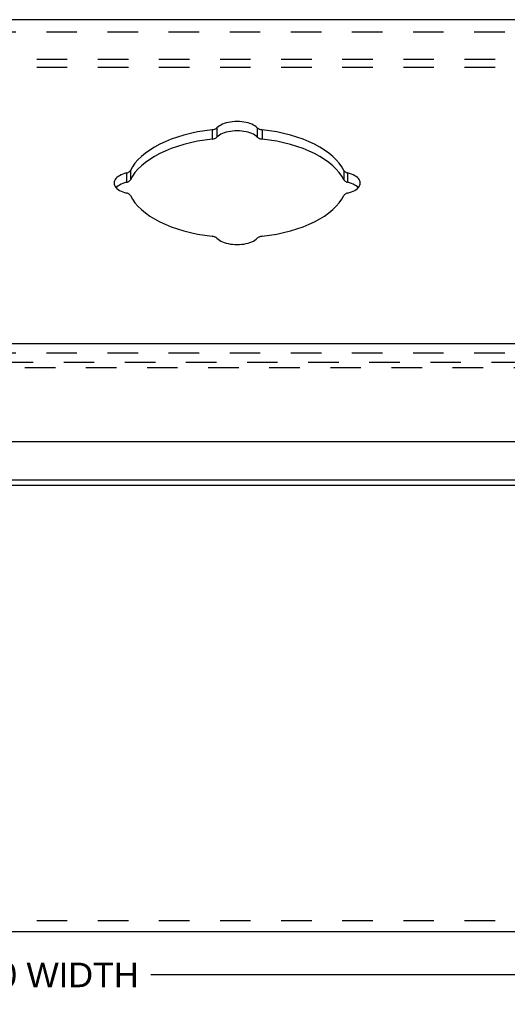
# Model space of a CAD drawing. Header units: inches. Extents: x 0 to 30.9, y 0 to 20.
# Tile 7 of 8: x 24.7 to 27.4, y 10.3 to 15.8. Entities that reach past the tile are written whole.
import ezdxf

# ---------------------------------------------------------------- set-up
doc = ezdxf.new("R2010")
doc.units = ezdxf.units.IN
doc.header["$LTSCALE"] = 1.7
doc.header["$MEASUREMENT"] = 0
doc.linetypes.add('HIDDEN', pattern=[0.2, 0.1, -0.1])
doc.layers.get('0').update_dxf_attribs({"linetype": 'CONTINUOUS'})
for name, color, linetype in [('DEFAULT_2', 8, 'HIDDEN'), ('DIMENSIONS', 7, 'CONTINUOUS'), ('DOOR_ASSEMBLY', 7, 'CONTINUOUS')]:
    doc.layers.add(name, color=color, linetype=linetype)
doc.styles.get("Standard").update_dxf_attribs({"font": 'arial.ttf'})
doc.dimstyles.new('DIMSTYLE_1', dxfattribs={"dimtxt": 0.136364, "dimasz": 0.181818, "dimexe": 0.09, "dimexo": 0.07, "dimgap": 0.0375, "dimtad": 0, "dimtih": 1, "dimtoh": 1, "dimzin": 4, "dimdsep": 46, "dimtxsty": 'Standard', "dimblk": '_FILLED', "dimblk1": '_FILLED', "dimblk2": '_FILLED', "dimcen": 0.09, "dimazin": 1, "dimtfac": 1, "dimtdec": 3, "dimtofl": 0, "dimtmove": 0, "dimatfit": 3, "dimldrblk": '_FILLED', "dimfxl": 0, "dimtolj": 1, "dimtzin": 4, "dimarcsym": 0})

# ---------------------------------------------------------------- blocks, each defined once
blk = doc.blocks.new('_FILLED')
at = {"color": 0, "linetype": 'ByBlock'}
blk.add_solid([(0, 0), (-1, 0.2), (-1, -0.2)], dxfattribs=at)
blk = doc.blocks.new('*D18')
at = {"layer": 'DIMENSIONS', "color": 2, "linetype": 'Continuous'}
for p, q in [((19.8148, 10.686), (19.8148, 10.3388)), ((29.8148, 10.686), (29.8148, 10.3388)), ((19.8148, 10.5025), (24.1705, 10.5025)), ((29.8148, 10.5025), (25.4591, 10.5025))]:
    blk.add_line(p, q, dxfattribs=at)
at = {"layer": 'DIMENSIONS', "color": 2, "linetype": 'Continuous', "xscale": 0.1818181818, "yscale": 0.1818181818, "zscale": 0.1818181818, "rotation": 180}
blk.add_blockref('_FILLED', (19.8148, 10.5025), dxfattribs=at)
at = {"layer": 'DIMENSIONS', "color": 2, "linetype": 'Continuous', "xscale": 0.1818181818, "yscale": 0.1818181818, "zscale": 0.1818181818}
blk.add_blockref('_FILLED', (29.8148, 10.5025), dxfattribs=at)
at = {"layer": 'DIMENSIONS', "color": 2, "linetype": 'Continuous', "insert": (24.8148, 10.5706), "char_height": 0.136364, "width": 1.152247, "attachment_point": 2, "line_spacing_factor": 0.9}
blk.add_mtext('10.00 WIDTH', dxfattribs=at)

msp = doc.modelspace()

# ---------------------------------------------------------------- linework, layer by layer
at = {"color": 3, "linetype": 'Continuous'}
for p, q in [((19.8748, 13.2586), (29.7548, 13.2586)), ((19.8748, 13.2286), (29.7548, 13.2286)), ((19.8748, 10.7444), (29.7548, 10.7444))]:
    msp.add_line(p, q, dxfattribs=at)
at = {"layer": 'DEFAULT_2', "color": 8, "linetype": 'HIDDEN'}
for p, q in [((29.7548, 15.5985), (19.8748, 15.5985)), ((29.7548, 15.5546), (19.8748, 15.5546)), ((19.8748, 13.9143), (29.7548, 13.9143)), ((29.7548, 10.8044), (19.8748, 10.8044))]:
    msp.add_line(p, q, dxfattribs=at)
at = {"layer": 'DOOR_ASSEMBLY', "color": 3, "linetype": 'Continuous'}
for p, q in [((29.8911, 15.82), (19.7386, 15.82)), ((19.7786, 14.0177), (29.8511, 14.0177)), ((19.7486, 13.4727), (29.8811, 13.4727))]:
    msp.add_line(p, q, dxfattribs=at)
at = {"layer": 'DOOR_ASSEMBLY', "color": 8, "linetype": 'HIDDEN'}
for p, q in [((19.7786, 15.752), (29.8511, 15.752)), ((19.7786, 13.9658), (29.8511, 13.9658)), ((19.6586, 13.8838), (29.9711, 13.8838))]:
    msp.add_line(p, q, dxfattribs=at)
at = {"layer": 'DOOR_ASSEMBLY', "color": 7, "linetype": 'Continuous'}
for p, q in [((25.8006, 15.2075), (25.8006, 15.1556)), ((25.8275, 15.2182), (25.8275, 15.1663)), ((26.0521, 15.2182), (26.0521, 15.1663)), ((26.079, 15.2075), (26.079, 15.1556)), ((25.325, 14.967), (25.325, 14.915)), ((25.3464, 14.9804), (25.3464, 14.9285)), ((26.5332, 14.9804), (26.5332, 14.9285)), ((26.5546, 14.967), (26.5546, 14.915))]:
    msp.add_line(p, q, dxfattribs=at)
at = {"layer": 'DOOR_ASSEMBLY', "color": 3, "linetype": 'Continuous'}
for points in [[(26.0521, 15.2182), (26.046, 15.2238), (26.0388, 15.229), (26.0305, 15.2338), (26.0214, 15.2382), (26.0113, 15.2421), (26.0006, 15.2455), (25.9892, 15.2483), (25.9773, 15.2505), (25.965, 15.2521), (25.9525, 15.253), (25.9398, 15.2533), (25.9271, 15.253), (25.9146, 15.2521), (25.9023, 15.2505), (25.8904, 15.2483), (25.879, 15.2455), (25.8683, 15.2421), (25.8583, 15.2382), (25.8491, 15.2338), (25.8408, 15.229), (25.8336, 15.2238), (25.8275, 15.2182)], [(25.8006, 15.2075), (25.7597, 15.202), (25.7199, 15.1951), (25.681, 15.1868), (25.6434, 15.1771), (25.6072, 15.1662), (25.5726, 15.1541), (25.5397, 15.1407), (25.5088, 15.1263), (25.48, 15.1109), (25.4534, 15.0945), (25.4291, 15.0771), (25.4072, 15.059), (25.388, 15.0402), (25.3714, 15.0208), (25.3575, 15.0009), (25.3464, 14.9804)], [(25.8006, 15.2075), (25.8049, 15.2082), (25.809, 15.209), (25.8129, 15.2101), (25.8165, 15.2114), (25.8198, 15.2129), (25.8227, 15.2145), (25.8253, 15.2163), (25.8275, 15.2182)], [(26.0521, 15.2182), (26.0543, 15.2163), (26.0569, 15.2145), (26.0598, 15.2129), (26.0631, 15.2114), (26.0668, 15.2101), (26.0706, 15.209), (26.0747, 15.2082), (26.079, 15.2075)], [(26.5332, 14.9804), (26.5221, 15.0009), (26.5083, 15.0208), (26.4916, 15.0402), (26.4724, 15.059), (26.4505, 15.0771), (26.4263, 15.0945), (26.3996, 15.1109), (26.3708, 15.1263), (26.3399, 15.1407), (26.307, 15.1541), (26.2724, 15.1662), (26.2362, 15.1771), (26.1986, 15.1868), (26.1597, 15.1951), (26.1199, 15.202), (26.079, 15.2075)], [(25.325, 14.967), (25.3138, 14.9639), (25.3035, 14.9603), (25.2938, 14.9562), (25.2851, 14.9516), (25.2773, 14.9466), (25.2706, 14.9412), (25.265, 14.9355), (25.2606, 14.9296), (25.2574, 14.9234), (25.2554, 14.9172), (25.2548, 14.9108)], [(25.325, 14.967), (25.3289, 14.9681), (25.3325, 14.9694), (25.3358, 14.9709), (25.3387, 14.9725), (25.3413, 14.9743), (25.3434, 14.9762), (25.3451, 14.9783), (25.3464, 14.9804)], [(26.5332, 14.9804), (26.5345, 14.9783), (26.5362, 14.9762), (26.5383, 14.9743), (26.5409, 14.9725), (26.5438, 14.9709), (26.5471, 14.9694), (26.5507, 14.9681), (26.5546, 14.967)], [(26.6248, 14.9108), (26.6242, 14.9172), (26.6222, 14.9234), (26.619, 14.9296), (26.6146, 14.9355), (26.609, 14.9412), (26.6023, 14.9466), (26.5945, 14.9516), (26.5858, 14.9562), (26.5761, 14.9603), (26.5658, 14.9639), (26.5546, 14.967)], [(25.2548, 14.9108), (25.2554, 14.9045), (25.2574, 14.8982), (25.2606, 14.8921), (25.265, 14.8861), (25.2706, 14.8805), (25.2773, 14.8751), (25.2851, 14.8701), (25.2938, 14.8655), (25.3035, 14.8613), (25.3138, 14.8578), (25.325, 14.8547)], [(26.5546, 14.8547), (26.5658, 14.8578), (26.5761, 14.8613), (26.5858, 14.8655), (26.5945, 14.8701), (26.6023, 14.8751), (26.609, 14.8805), (26.6146, 14.8861), (26.619, 14.8921), (26.6222, 14.8982), (26.6242, 14.9045), (26.6248, 14.9108)], [(25.3464, 14.8413), (25.3451, 14.8434), (25.3434, 14.8454), (25.3413, 14.8474), (25.3387, 14.8492), (25.3358, 14.8508), (25.3325, 14.8523), (25.3289, 14.8536), (25.325, 14.8547)], [(26.5546, 14.8547), (26.5507, 14.8536), (26.5471, 14.8523), (26.5438, 14.8508), (26.5409, 14.8492), (26.5383, 14.8474), (26.5362, 14.8454), (26.5345, 14.8434), (26.5332, 14.8413)], [(25.3464, 14.8413), (25.3575, 14.8208), (25.3714, 14.8009), (25.388, 14.7814), (25.4072, 14.7626), (25.4291, 14.7445), (25.4534, 14.7272), (25.48, 14.7108), (25.5088, 14.6953), (25.5397, 14.6809), (25.5726, 14.6676), (25.6072, 14.6555), (25.6434, 14.6446), (25.681, 14.6349), (25.7199, 14.6266), (25.7597, 14.6197), (25.8006, 14.6141)], [(26.079, 14.6141), (26.1199, 14.6197), (26.1597, 14.6266), (26.1986, 14.6349), (26.2362, 14.6446), (26.2724, 14.6555), (26.307, 14.6676), (26.3399, 14.6809), (26.3708, 14.6953), (26.3996, 14.7108), (26.4263, 14.7272), (26.4505, 14.7445), (26.4724, 14.7626), (26.4916, 14.7814), (26.5083, 14.8009), (26.5221, 14.8208), (26.5332, 14.8413)], [(25.8275, 14.6034), (25.8253, 14.6054), (25.8227, 14.6072), (25.8198, 14.6088), (25.8165, 14.6103), (25.8129, 14.6116), (25.809, 14.6127), (25.8049, 14.6135), (25.8006, 14.6141)], [(25.8275, 14.6034), (25.8336, 14.5979), (25.8408, 14.5927), (25.8491, 14.5878), (25.8583, 14.5835), (25.8683, 14.5796), (25.879, 14.5762), (25.8904, 14.5734), (25.9023, 14.5712), (25.9146, 14.5696), (25.9271, 14.5687), (25.9398, 14.5683), (25.9525, 14.5687), (25.965, 14.5696), (25.9773, 14.5712), (25.9892, 14.5734), (26.0006, 14.5762), (26.0113, 14.5796), (26.0214, 14.5835), (26.0305, 14.5878), (26.0388, 14.5927), (26.046, 14.5979), (26.0521, 14.6034)], [(26.079, 14.6141), (26.0747, 14.6135), (26.0706, 14.6127), (26.0668, 14.6116), (26.0631, 14.6103), (26.0598, 14.6088), (26.0569, 14.6072), (26.0543, 14.6054), (26.0521, 14.6034)]]:
    msp.add_lwpolyline(points, dxfattribs=at)
at = {"layer": 'DOOR_ASSEMBLY', "color": 7, "linetype": 'Continuous'}
for points in [[(26.0521, 15.1663), (26.046, 15.1719), (26.0388, 15.177), (26.0305, 15.1819), (26.0214, 15.1862), (26.0113, 15.1901), (26.0006, 15.1935), (25.9892, 15.1963), (25.9773, 15.1985), (25.965, 15.2001), (25.9525, 15.2011), (25.9398, 15.2014), (25.9271, 15.2011), (25.9146, 15.2001), (25.9023, 15.1985), (25.8904, 15.1963), (25.879, 15.1935), (25.8683, 15.1901), (25.8583, 15.1862), (25.8491, 15.1819), (25.8408, 15.177), (25.8336, 15.1719), (25.8275, 15.1663)], [(25.8006, 15.1556), (25.7597, 15.15), (25.7199, 15.1431), (25.681, 15.1348), (25.6434, 15.1252), (25.6072, 15.1142), (25.5726, 15.1021), (25.5397, 15.0888), (25.5088, 15.0744), (25.48, 15.0589), (25.4534, 15.0425), (25.4291, 15.0252), (25.4072, 15.0071), (25.388, 14.9883), (25.3714, 14.9688), (25.3575, 14.9489), (25.3464, 14.9285)], [(25.8006, 15.1556), (25.8049, 15.1562), (25.809, 15.1571), (25.8129, 15.1581), (25.8165, 15.1594), (25.8198, 15.1609), (25.8227, 15.1625), (25.8253, 15.1643), (25.8275, 15.1663)], [(26.0521, 15.1663), (26.0543, 15.1643), (26.0569, 15.1625), (26.0598, 15.1609), (26.0631, 15.1594), (26.0668, 15.1581), (26.0706, 15.1571), (26.0747, 15.1562), (26.079, 15.1556)], [(26.5332, 14.9285), (26.5221, 14.9489), (26.5083, 14.9688), (26.4916, 14.9883), (26.4724, 15.0071), (26.4505, 15.0252), (26.4263, 15.0425), (26.3996, 15.0589), (26.3708, 15.0744), (26.3399, 15.0888), (26.307, 15.1021), (26.2724, 15.1142), (26.2362, 15.1252), (26.1986, 15.1348), (26.1597, 15.1431), (26.1199, 15.15), (26.079, 15.1556)], [(25.325, 14.915), (25.3138, 14.912), (25.3035, 14.9084), (25.2938, 14.9042), (25.2851, 14.8997), (25.2773, 14.8946), (25.2706, 14.8893), (25.2662, 14.8849)], [(25.325, 14.915), (25.3289, 14.9161), (25.3325, 14.9174), (25.3358, 14.9189), (25.3387, 14.9205), (25.3413, 14.9224), (25.3434, 14.9243), (25.3451, 14.9263), (25.3464, 14.9285)], [(26.5332, 14.9285), (26.5345, 14.9263), (26.5362, 14.9243), (26.5383, 14.9224), (26.5409, 14.9205), (26.5438, 14.9189), (26.5471, 14.9174), (26.5507, 14.9161), (26.5546, 14.915)], [(26.6134, 14.8849), (26.609, 14.8893), (26.6023, 14.8946), (26.5945, 14.8997), (26.5858, 14.9042), (26.5761, 14.9084), (26.5658, 14.912), (26.5546, 14.915)]]:
    msp.add_lwpolyline(points, dxfattribs=at)

# ---------------------------------------------------------------- dimensions: what is measured, and where the dimension line sits
at = {"layer": 'DIMENSIONS', "color": 2, "linetype": 'Continuous'}
dim = msp.add_linear_dim(base=(19.8148, 10.5025), p1=(29.8148, 10.756), p2=(19.8148, 10.756), angle=180, text='<> WIDTH', dimstyle='DIMSTYLE_1', dxfattribs=at)
dim.commit()
dim.dimension.update_dxf_attribs({"geometry": '*D18', "text_midpoint": (24.8148, 10.5025), "dimtype": 160})

doc.saveas('drawing.dxf')
